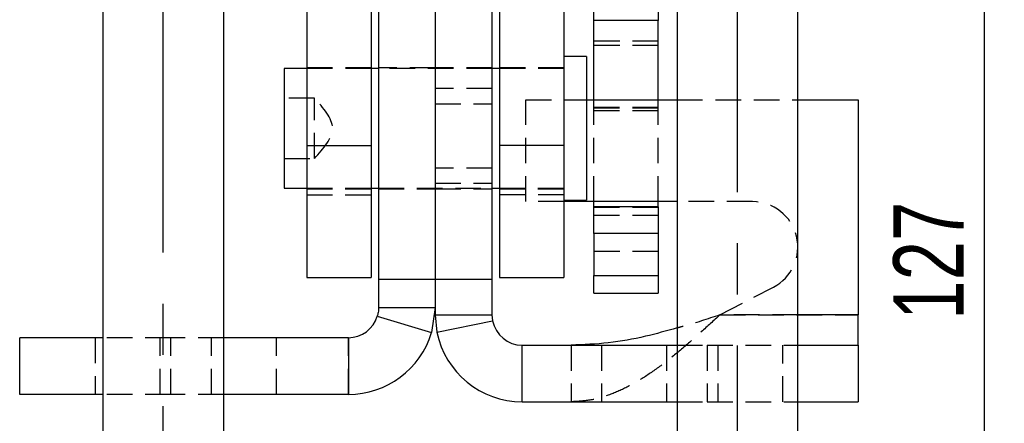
# Model space of a CAD drawing. Extents: x 72 to 515, y 20 to 374.
# Tile 15 of 25: x 312 to 377, y 275 to 302. Entities that reach past the tile are written whole.
import ezdxf

# ---------------------------------------------------------------- set-up
doc = ezdxf.new("R2010")
doc.units = 0
doc.header["$LTSCALE"] = 1.333333
doc.linetypes.add('CENTERX2', pattern=[20.32, 12.7, -2.54, 2.54, -2.54])
doc.linetypes.add('HIDDEN', pattern=[1.905, 1.27, -0.635])
doc.layers.get('0').update_dxf_attribs({"linetype": 'CONTINUOUS'})
doc.styles.add('SLDTEXTSTYLE0', font='TXT', dxfattribs={"width": 0.75})
doc.dimstyles.new('SLDDIMSTYLE0', dxfattribs={"dimtxt": 4.666667, "dimasz": 4.402667, "dimexe": 0, "dimexo": 0.0625, "dimgap": 1.166667, "dimtad": 1, "dimdec": 0, "dimrnd": 1e-09, "dimzin": 12, "dimtxsty": 'SLDTEXTSTYLE0', "dimsah": 1, "dimcen": 0.09, "dimazin": 3, "dimtfac": 1, "dimtofl": 0, "dimtmove": 0, "dimatfit": 3, "dimtolj": 1, "dimtzin": 12})

# ---------------------------------------------------------------- blocks, each defined once
blk = doc.blocks.new('_D_12')
at = {"color": 179, "linetype": 'CONTINUOUS'}
for p, q in [((360.455, 334.236), (376.92, 334.236)), ((375.586, 334.236), (375.586, 235.655)), ((340.599, 235.655), (376.92, 235.655))]:
    blk.add_line(p, q, dxfattribs=at)
for points in [[(375.586, 334.236), (374.909, 329.833), (376.264, 329.833)], [(375.586, 235.655), (376.264, 240.058), (374.909, 240.058)]]:
    blk.add_solid(points, dxfattribs=at)
at = {"color": 179, "linetype": 'CONTINUOUS', "insert": (369.571, 281.768, 54.93), "char_height": 4.6667, "attachment_point": 1, "rotation": 90, "style": 'SLDTEXTSTYLE0'}
blk.add_mtext('127', dxfattribs=at)

msp = doc.modelspace()

# ---------------------------------------------------------------- linework, layer by layer
at = {"color": 179, "linetype": 'CENTERX2'}
for p, q in [((321.2655, 259.1168), (321.2655, 332.3569)), ((359.2655, 263.1269), (359.2655, 332.3569))]:
    msp.add_line(p, q, dxfattribs=at)
at = {"color": 7, "linetype": 'CONTINUOUS'}
for p, q in [((330.7655, 332.4927), (330.7655, 293.2914)), ((335.0155, 332.4927), (335.0155, 293.2914)), ((343.5155, 332.4927), (343.5155, 293.2914)), ((347.7655, 332.4927), (347.7655, 293.2914)), ((317.2655, 319.7224), (317.2655, 260.0909)), ((325.2655, 259.7385), (325.2655, 319.7224)), ((355.2655, 319.7224), (355.2655, 262.5052)), ((363.2655, 262.1528), (363.2655, 319.7224)), ((349.7655, 301.5819), (349.7655, 307.9317)), ((354.0155, 307.9317), (354.0155, 301.5819)), ((335.5155, 304.4389), (335.5155, 284.4389)), ((339.2655, 304.4389), (339.2655, 284.4389)), ((343.0155, 304.4389), (343.0155, 284.4389)), ((354.0155, 301.5819), (349.7655, 301.5819)), ((349.7655, 296.3335), (349.7655, 301.5819)), ((354.0155, 296.3335), (354.0155, 301.5819)), ((349.2655, 299.2014), (347.7655, 299.2014)), ((349.2655, 299.2014), (349.2655, 289.6764)), ((330.7655, 298.4077), (329.2655, 298.4077)), ((329.2655, 298.4077), (329.2655, 290.4702)), ((335.5155, 298.4077), (335.0155, 298.4077)), ((343.5155, 298.4077), (343.0155, 298.4077)), ((349.2655, 296.3335), (355.2655, 296.3335)), ((363.2655, 296.3335), (367.257, 296.3335)), ((367.257, 296.3335), (367.257, 282.0835)), ((330.7655, 293.2914), (335.0155, 293.2914)), ((330.7655, 293.2914), (330.7655, 284.5638)), ((335.0155, 293.2914), (335.0155, 284.5638)), ((347.7655, 293.2914), (343.5155, 293.2914)), ((343.5155, 293.2914), (343.5155, 284.5638)), ((347.7655, 293.2914), (347.7655, 284.5638)), ((329.2655, 290.4702), (330.7655, 290.4702)), ((335.0155, 290.4702), (335.5155, 290.4702)), ((343.0155, 290.4702), (343.5155, 290.4702)), ((347.7655, 289.6764), (349.2655, 289.6764)), ((355.2655, 289.5835), (347.7655, 289.5835)), ((349.7655, 289.2325), (349.7655, 289.5835)), ((354.0155, 289.2325), (354.0155, 289.5835)), ((354.0155, 289.2325), (349.7655, 289.2325)), ((349.7655, 287.4646), (349.7655, 289.2325)), ((354.0155, 289.2325), (354.0155, 287.4646)), ((354.0155, 287.4646), (349.7655, 287.4646)), ((349.7655, 287.4646), (349.7655, 284.6899)), ((354.0155, 287.4646), (354.0155, 284.6899)), ((330.7655, 284.5638), (335.0155, 284.5638)), ((339.2655, 284.4389), (335.5155, 284.4389)), ((335.5155, 284.4389), (335.5155, 282.5753)), ((339.2655, 284.4389), (339.2655, 282.5753)), ((343.0155, 284.4389), (339.2655, 284.4389)), ((339.2655, 284.4389), (339.2655, 282.0835)), ((343.0155, 284.4389), (343.0155, 282.0835)), ((343.5155, 284.5638), (347.7655, 284.5638)), ((349.7655, 284.6899), (354.0155, 284.6899)), ((349.7655, 283.5295), (349.7655, 284.6899)), ((354.0155, 284.6899), (354.0155, 283.5295)), ((349.7655, 283.5295), (354.0155, 283.5295)), ((335.5155, 282.5753), (339.2655, 282.5753)), ((339.2655, 282.5753), (339.02, 280.9131)), ((335.4302, 281.9972), (339.02, 280.9131)), ((339.2655, 282.0835), (343.0155, 282.0835)), ((339.2655, 282.0835), (339.3783, 280.9501)), ((339.3783, 280.9501), (343.0548, 281.6893)), ((343.0155, 282.0835), (343.0548, 281.6893)), ((367.257, 280.0835), (367.257, 282.0835)), ((311.766, 276.8253), (311.766, 280.5753)), ((317.2655, 280.5753), (311.766, 280.5753)), ((333.5155, 280.5753), (325.2655, 280.5753)), ((333.5155, 280.5753), (333.5155, 276.8253)), ((345.0155, 276.3335), (345.0155, 280.0835)), ((345.0155, 280.0835), (355.2655, 280.0835)), ((363.2655, 280.0835), (367.257, 280.0835)), ((367.257, 280.0835), (367.257, 276.3335)), ((317.2655, 276.8253), (311.766, 276.8253)), ((333.5155, 276.8253), (325.2655, 276.8253)), ((345.0155, 276.3335), (355.2655, 276.3335)), ((363.2655, 276.3335), (367.257, 276.3335))]:
    msp.add_line(p, q, dxfattribs=at)
at = {"color": 7, "linetype": 'HIDDEN'}
for p, q in [((354.0155, 300.2066), (349.7655, 300.2066)), ((354.0155, 299.925), (349.7655, 299.925)), ((335.0155, 298.4389), (330.7655, 298.4389)), ((335.0155, 298.4077), (330.7655, 298.4077)), ((339.2655, 298.4389), (335.5155, 298.4389)), ((343.0155, 298.4077), (335.5155, 298.4077)), ((343.0155, 298.4389), (339.2655, 298.4389)), ((347.7655, 298.4389), (343.5155, 298.4389)), ((347.7655, 298.4077), (343.5155, 298.4077)), ((343.0155, 297.0655), (339.2655, 297.0655)), ((331.2655, 296.4389), (329.2655, 296.4389)), ((331.2655, 296.2611), (331.2655, 296.4389)), ((331.2655, 292.4389), (331.2655, 296.2611)), ((339.2655, 296.0655), (343.0155, 296.0655)), ((345.257, 289.5835), (345.257, 296.3335)), ((345.257, 296.3335), (349.2655, 296.3335)), ((349.7655, 289.5835), (349.7655, 296.3335)), ((349.7655, 295.849), (354.0155, 295.849)), ((349.7655, 295.8047), (354.0155, 295.8047)), ((354.0155, 289.5835), (354.0155, 296.3335)), ((355.2655, 296.3335), (363.2655, 296.3335)), ((349.7655, 295.6089), (354.0155, 295.6089)), ((329.2655, 292.4389), (331.2655, 292.4389)), ((343.0155, 291.7976), (339.2655, 291.7976)), ((339.2655, 290.7976), (343.0155, 290.7976)), ((330.7655, 290.4702), (335.0155, 290.4702)), ((330.7655, 290.4389), (335.0155, 290.4389)), ((330.7655, 290.0253), (335.0155, 290.0253)), ((335.5155, 290.4702), (343.0155, 290.4702)), ((335.5155, 290.4389), (339.2655, 290.4389)), ((339.2655, 290.4389), (343.0155, 290.4389)), ((343.5155, 290.4702), (347.7655, 290.4702)), ((343.5155, 290.4389), (347.7655, 290.4389)), ((347.7655, 290.0253), (343.5155, 290.0253)), ((347.7655, 289.5835), (345.257, 289.5835)), ((360.257, 289.5835), (355.2655, 289.5835)), ((349.7655, 289.2195), (354.0155, 289.2195)), ((349.7655, 288.6893), (354.0155, 288.6893)), ((354.0155, 286.2807), (349.7655, 286.2807)), ((358.0965, 282.0835), (361.6382, 283.9203)), ((358.0965, 282.0835), (367.257, 282.0835)), ((363.2655, 282.0835), (358.0965, 282.0835)), ((316.766, 280.5753), (316.766, 276.8253)), ((321.766, 280.5753), (317.2655, 280.5753)), ((321.066, 276.8253), (321.066, 280.5753)), ((321.766, 276.8253), (321.766, 280.5753)), ((325.2655, 280.5753), (321.766, 280.5753)), ((324.466, 276.8253), (324.466, 280.5753)), ((328.766, 276.8253), (328.766, 280.5753)), ((333.5155, 276.8253), (333.5155, 280.5753)), ((348.257, 280.0835), (348.257, 276.3335)), ((350.257, 280.0835), (350.257, 276.3335)), ((354.557, 280.0835), (354.557, 276.3335)), ((355.2655, 280.0835), (357.257, 280.0835)), ((357.257, 280.0835), (357.257, 276.3335)), ((357.257, 280.0835), (363.2655, 280.0835)), ((357.957, 280.0835), (357.957, 276.3335)), ((362.257, 276.3335), (362.257, 280.0835)), ((321.766, 276.8253), (317.2655, 276.8253)), ((325.2655, 276.8253), (321.766, 276.8253)), ((355.2655, 276.3335), (357.257, 276.3335)), ((357.257, 276.3335), (363.2655, 276.3335))]:
    msp.add_line(p, q, dxfattribs=at)
at = {"color": 8, "linetype": 'CONTINUOUS'}
msp.add_line((367.257, 282.0835), (363.2655, 282.0835), dxfattribs=at)
at = {"color": 7, "linetype": 'HIDDEN'}
msp.add_arc((360.257, 286.5835), 3, 297.412934, 90.000023, dxfattribs=at)
at = {"color": 7, "linetype": 'CONTINUOUS'}
for centre, radius, start, end in [((333.5155, 282.5753), 2, 270.000014, 343.196834), ((345.0156, 282.0835), 2, 191.367678, 269.999916), ((333.5155, 282.5753), 5.75, 269.999977, 343.196956), ((345.0156, 282.0835), 5.75, 191.367709, 269.999953)]:
    msp.add_arc(centre, radius, start, end, dxfattribs=at)
at = {"color": 7, "linetype": 'HIDDEN'}
msp.add_open_spline([(331.2655, 292.4389), (331.8664, 293.1056), (333.0681, 294.4389), (331.8664, 295.7723), (331.2655, 296.4389)], degree=3, dxfattribs=at)
at = {"color": 7, "linetype": 'CONTINUOUS'}
for points, knots in [([(335.5155, 282.5753), (335.5108, 282.4632), (335.5025, 282.2673), (335.4518, 282.0781), (335.4302, 281.9972)], [0, 0, 0, 0, 0.57222993, 1, 1, 1, 1]), ([(355.2655, 281.2202), (354.5719, 281.027), (353.0762, 280.6104), (350.7335, 280.1771), (349.0788, 280.1145), (348.257, 280.0835)], [0, 0, 0, 0, 0.3032961, 0.653979, 1, 1, 1, 1])]:
    msp.add_open_spline(points, degree=3, knots=knots, dxfattribs=at)
at = {"color": 7, "linetype": 'HIDDEN'}
for points, knots in [([(358.0965, 282.0835), (357.6877, 281.7082), (356.8772, 280.9642), (355.6574, 279.8868), (354.4362, 278.8912), (353.2124, 278.0152), (351.9841, 277.29), (350.7491, 276.7511), (349.506, 276.3999), (348.6691, 276.3554), (348.257, 276.3335)], [0, 0, 0, 0, 0.1427737, 0.2830825, 0.4187191, 0.5479965, 0.6700179, 0.7849295, 0.894087, 1, 1, 1, 1]), ([(358.0965, 282.0835), (357.281, 281.8126), (356.3441, 281.5015), (355.3893, 281.2525), (355.2655, 281.2202)], [0, 0, 0, 0, 0.870354, 1, 1, 1, 1])]:
    msp.add_open_spline(points, degree=3, knots=knots, dxfattribs=at)

# ---------------------------------------------------------------- dimensions: what is measured, and where the dimension line sits
at = {"color": 179, "linetype": 'CONTINUOUS'}
dim = msp.add_linear_dim(base=(375.5862, 235.6554), p1=(359.1212, 334.2357), p2=(339.2655, 235.6554), angle=90, text='127', dimstyle='SLDDIMSTYLE0', dxfattribs=at)
dim.commit()
dim.dimension.update_dxf_attribs({"geometry": '_D_12', "text_midpoint": (375.5862, 288.8359), "dimtype": 160})

doc.saveas('drawing.dxf')
